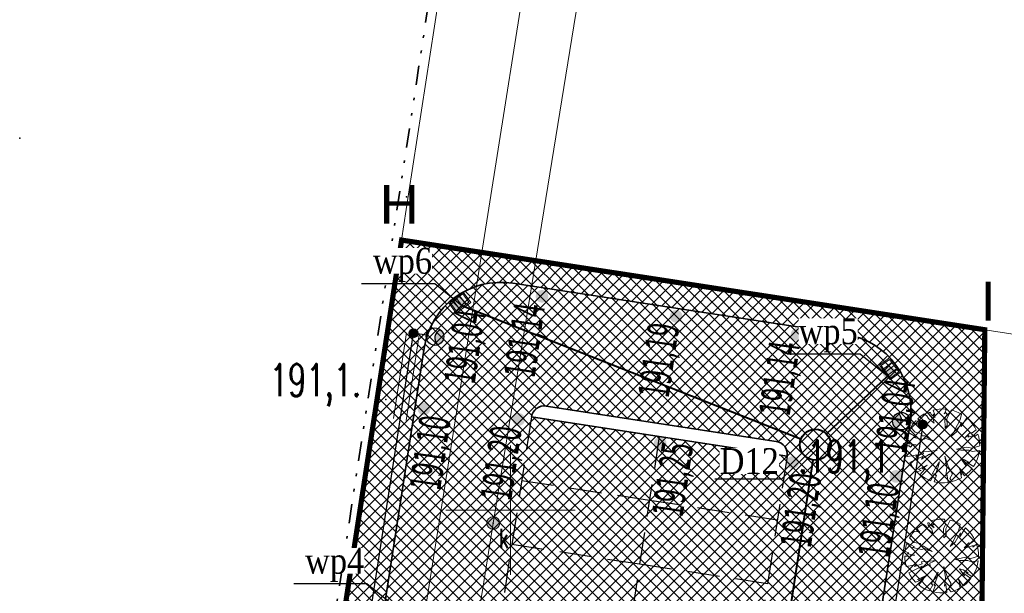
# Model space of a CAD drawing. Header units: metres. Extents: x 5484066 to 5586315, y 5680530 to 5718493.
# Tile 68 of 110: x 5516031 to 5516069, y 5683347 to 5683369. Entities that reach past the tile are written whole.
import ezdxf
from ezdxf import colors
from ezdxf.entities.mleader import LeaderData, LeaderLine
from ezdxf.enums import TextEntityAlignment as Align
from ezdxf.lldxf.tags import DXFTag
from ezdxf.math import Vec2, Vec3

# ---------------------------------------------------------------- set-up
doc = ezdxf.new("R2010")
doc.units = ezdxf.units.M
for name, pattern in [('01-SIM Weglinie-PZT-PTW_06-10-2025$0$CENTER', [2, 1.25, -0.25, 0.25, -0.25]), ('01-SIM Weglinie-PZT-PTW_06-10-2025$0$DASHED2', [0.375, 0.25, -0.125]), ('01-SIM Weglinie-PZT-PTW_06-10-2025$0$L_0_02', [0]), ('01-SIM Weglinie-PZT-PTW_06-10-2025$0$L_0_07', [2.25, 0.75, -0.5, 0, -0.5, 0, -0.5])]:
    doc.linetypes.add(name, pattern=pattern)
for name, color, linetype in [('!rzedne_projektowane_NOWE', 202, 'Continuous'), ('01-SIM Weglinie-PZT-PTW_06-10-2025$0$--EL_KALBE_Nn', 1, '01-SIM Weglinie-PZT-PTW_06-10-2025$0$--LINIA_nN'), ('01-SIM Weglinie-PZT-PTW_06-10-2025$0$--EL_LEGENDA', 1, 'Continuous'), ('01-SIM Weglinie-PZT-PTW_06-10-2025$0$--EL_projektowane', 1, 'Continuous'), ('01-SIM Weglinie-PZT-PTW_06-10-2025$0$A-Bilans', 184, 'Continuous'), ('01-SIM Weglinie-PZT-PTW_06-10-2025$0$A-Granica', 94, '01-SIM Weglinie-PZT-PTW_06-10-2025$0$CENTER'), ('01-SIM Weglinie-PZT-PTW_06-10-2025$0$A-Nawierzchnie', 41, 'Continuous'), ('01-SIM Weglinie-PZT-PTW_06-10-2025$0$A-Parkingi', 52, 'Continuous'), ('01-SIM Weglinie-PZT-PTW_06-10-2025$0$A-Zieleń-Wysoka', 60, 'Continuous'), ('01-SIM Weglinie-PZT-PTW_06-10-2025$0$CEG_SEL_atrybut_bloku1', 7, 'Continuous'), ('01-SIM Weglinie-PZT-PTW_06-10-2025$0$CEG_SEL_atrybut_bloku2', 9, 'Continuous'), ('_xref', 7, 'Continuous')]:
    doc.layers.add(name, color=color, linetype=linetype)
for name, color, linetype, lineweight in [('01-SIM Weglinie-PZT-PTW_06-10-2025$0$A-Drogi', 251, 'Continuous', 35), ('01-SIM Weglinie-PZT-PTW_06-10-2025$0$DR_wpusty', 154, 'Continuous', 35), ('RR_kd', 106, 'Continuous', 40), ('RR_opis', 7, 'Continuous', 0)]:
    doc.layers.add(name, color=color, linetype=linetype, lineweight=lineweight)
for name, color, linetype, lineweight, true_color in [('01-SIM Weglinie-PZT-PTW_06-10-2025$0$EGB_DzialkaEwidencyjna', 7, '01-SIM Weglinie-PZT-PTW_06-10-2025$0$L_0_02', 18, 0x000000), ('01-SIM Weglinie-PZT-PTW_06-10-2025$0$GES_PrzewodKanalizacyjny', 7, 'Continuous', 18, 0x803300), ('01-SIM Weglinie-PZT-PTW_06-10-2025$0$GES_UrzadzeniaSiecKanalizacyjna_P', 7, 'Continuous', 18, 0x000000), ('01-SIM Weglinie-PZT-PTW_06-10-2025$0$pzp', 7, '01-SIM Weglinie-PZT-PTW_06-10-2025$0$L_0_07', 35, 0xd200d2), ('01-SIM Weglinie-PZT-PTW_06-10-2025$0$siatka', 7, 'Continuous', 25, 0x000000), ('01-SIM Weglinie-PZT-PTW_06-10-2025$0$wysokosci', 7, 'Continuous', 25, 0x803300)]:
    doc.layers.add(name, color=color, linetype=linetype, lineweight=lineweight, true_color=true_color)
doc.styles.add('01-SIM Weglinie-PZT-PTW_06-10-2025$0$GEO-INFO', font='arial.ttf')
doc.styles.add('01-SIM Weglinie-PZT-PTW_06-10-2025$0$ROMANS', font='romans', dxfattribs={"width": 0.9, "oblique": 15})
doc.styles.add('01-SIM Weglinie-PZT-PTW_06-10-2025$0$STANDARD', font='simplex.shx')
doc.styles.add('Garamond', font='GARA.TTF', dxfattribs={"height": 1})
doc.styles.add('verdena2', font='verdana.ttf', dxfattribs={"width": 0.5, "height": 0.75})
tags = doc.linetypes.add('01-SIM Weglinie-PZT-PTW_06-10-2025$0$--LINIA_nN', pattern='A,0.5,-0.2,["nN",01-SIM Weglinie-PZT-PTW_06-10-2025$0$STANDARD,S=0.1,R=0,X=-0.1,Y=-0.05],-0.25', length=0.95).pattern_tags.tags
tags[6] = DXFTag(74, 10)
pattern_1 = [(45, (0, 0), (-0.224506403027, 0.224506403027), []), (135, (0, 0), (-0.224506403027, -0.224506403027), [])]

# ---------------------------------------------------------------- blocks, each defined once
blk = doc.blocks.new('A$C68D0EB30')
at = {"layer": '!rzedne_projektowane_NOWE'}
for points in [[(-48.462, 37.535, 1), (-48.953, 37.531, 1)], [(-51.691, 37.287, 1), (-52.182, 37.283, 1)], [(-43.279, 36.759, 1), (-43.77, 36.755, 1)], [(-38.606, 36.056, 1), (-39.097, 36.052, 1)], [(-35.062, 34.599, 1), (-35.553, 34.595, 1)], [(-53.023, 33.175, 1), (-53.515, 33.171, 1)], [(-49.363, 32.772, 1), (-49.854, 32.768, 1)], [(-43.897, 31.845, 1), (-44.388, 31.84, 1)], [(-38.777, 31.106, 1), (-39.268, 31.102, 1)], [(-34.784, 30.569, 1), (-35.275, 30.565, 1)]]:
    blk.add_hatch(color=256, dxfattribs=at).paths.add_polyline_path(points)
at = {"layer": '!rzedne_projektowane_NOWE', "char_height": 1.2, "width": 25.41749, "attachment_point": 1, "style": 'verdena2'}
for s, insert, rotation in [('{\\fVerdana|b0|i0|c0|p34;191,14}', (-50.19, 34.502, -10.3), 81.7249), ('191,04', (-52.503, 34.254), 81.7249), ('{\\fVerdana|b0|i0|c0|p34;191,19}', (-45.006, 33.726), 81.7249), ('{\\fVerdana|b0|i0|c0|p34;191,14}', (-40.333, 33.023), 81.7249), ('191,04', (-35.874, 31.566), 81.7249), ('191,10', (-53.835, 30.142, -10.3), 81.7249), ('{\\fVerdana|b0|i0|c0|p34;191,20}', (-51.091, 29.74, -10.3), 81.7249), ('191,25', (-44.465, 29.123, -10.3), 81.7227), ('191,20', (-39.516, 27.922, -10.3), 81.7249), ('191,10', (-36.511, 27.536, -10.3), 81.7249), ('191,15', (-55.849, 22.592), 81.7249)]:
    blk.add_mtext(s, dxfattribs=dict(at, insert=insert, rotation=rotation))
blk = doc.blocks.new('_None')
blk = doc.blocks.new('01-SIM Weglinie-PZT-PTW_06-10-2025$0$L_0_02_2')
at = {"color": 0}
blk.add_point((0, 0), dxfattribs=at)
blk = doc.blocks.new('01-SIM Weglinie-PZT-PTW_06-10-2025$0$L_0_02_1')
at = {"color": 0}
blk.add_point((0, 0), dxfattribs=at)
blk = doc.blocks.new('01-SIM Weglinie-PZT-PTW_06-10-2025$0$SUKS')
at = {"linetype": 'Continuous', "lineweight": 18, "true_color": 0xffffff}
blk.add_hatch(color=7, dxfattribs=at).paths.add_polyline_path([(0, -0.5, 1), (0, 0.5, 1)])
at = {"color": 0, "linetype": 'Continuous', "lineweight": 18}
blk.add_circle((0, 0), 0.5, dxfattribs=at)
blk = doc.blocks.new('01-SIM Weglinie-PZT-PTW_06-10-2025$0$Drzewo-2')
at = {"layer": '01-SIM Weglinie-PZT-PTW_06-10-2025$0$A-Zieleń-Wysoka', "linetype": 'Continuous', "lineweight": 13}
for p, q in [((-0.982, 1.092, 20.48), (-0.863, 1.19, 20.48)), ((-0.863, 1.19, 20.48), (-0.735, 1.274, 20.48)), ((-0.735, 1.274, 20.48), (-0.634, 1.197, 20.48)), ((-0.634, 1.197, 20.48), (-0.568, 1.098, 20.48)), ((-0.555, 1.328, 20.48), (-0.496, 1.328, 20.48)), ((-0.535, 1.229, 20.48), (-0.555, 1.328, 20.48)), ((-0.397, 1.079, 20.48), (-0.535, 1.229, 20.48)), ((-0.496, 1.328, 20.48), (-0.47, 1.256, 20.48)), ((-0.47, 1.256, 20.48), (-0.312, 1.138, 20.48)), ((-0.394, 1.417, 20.48), (-0.277, 1.443, 20.48)), ((-0.325, 1.243, 20.48), (-0.394, 1.417, 20.48)), ((-0.391, 1.262, 20.48), (-0.325, 1.243, 20.48)), ((-0.312, 1.138, 20.48), (-0.391, 1.262, 20.48)), ((-0.277, 1.443, 20.48), (-0.158, 1.46, 20.48)), ((-0.158, 1.46, 20.48), (-0.038, 1.467, 20.48)), ((-0.038, 1.467, 20.48), (0.082, 1.463, 20.48)), ((0.114, 1.42, 20.48), (0.036, 1.282, 20.48)), ((0.036, 1.282, 20.48), (0.088, 1.328, 20.48)), ((0.147, 1.269, 20.48), (0.055, 1.105, 20.48)), ((0.082, 1.463, 20.48), (0.114, 1.42, 20.48)), ((0.088, 1.328, 20.48), (0.147, 1.269, 20.48)), ((0.14, 1.098, 20.48), (0.313, 1.428, 20.48)), ((0.313, 1.428, 20.48), (0.448, 1.389, 20.48)), ((0.448, 1.389, 20.48), (0.579, 1.336, 20.48)), ((0.579, 1.336, 20.48), (0.703, 1.271, 20.48)), ((0.703, 1.271, 20.48), (0.652, 1.052, 20.48)), ((-1.257, 0.748, 20.48), (-1.2, 0.839, 20.48)), ((-1.2, 0.839, 20.48), (-1.137, 0.925, 20.48)), ((-1.137, 0.925, 20.48), (-1.067, 1.007, 20.48)), ((-1.067, 1.007, 20.48), (-0.857, 0.967, 20.48)), ((-0.857, 0.967, 20.48), (-0.982, 1.092, 20.48)), ((-0.568, 1.098, 20.48), (-0.358, 0.921, 20.48)), ((-0.358, 0.921, 20.48), (-0.397, 1.079, 20.48)), ((0.055, 1.105, 20.48), (0.068, 0.744, 20.48)), ((0.068, 0.744, 20.48), (0.154, 0.823, 20.48)), ((0.154, 0.823, 20.48), (0.14, 1.098, 20.48)), ((0.547, 0.849, 20.48), (0.409, 0.58, 20.48)), ((0.508, 0.58, 20.48), (0.705, 0.941, 20.48)), ((0.652, 1.052, 20.48), (0.547, 0.849, 20.48)), ((0.685, 0.79, 20.48), (0.905, 1.128, 20.48)), ((0.705, 0.941, 20.48), (0.685, 0.79, 20.48)), ((0.905, 1.128, 20.48), (0.993, 1.047, 20.48)), ((0.993, 1.047, 20.48), (1.074, 0.959, 20.48)), ((1.074, 0.959, 20.48), (1.147, 0.864, 20.48)), ((1.147, 0.864, 20.48), (1.212, 0.764, 20.48)), ((1.212, 0.764, 20.48), (1.268, 0.658, 20.48)), ((-1.414, 0.333, 20.48), (-1.386, 0.444, 20.48)), ((-1.386, 0.444, 20.48), (-1.35, 0.552, 20.48)), ((-1.35, 0.552, 20.48), (-1.06, 0.396, 20.48)), ((-1.086, 0.567, 20.48), (-1.257, 0.748, 20.48)), ((-1.06, 0.396, 20.48), (-1.145, 0.37, 20.48)), ((-0.837, 0.521, 20.48), (-1.086, 0.567, 20.48)), ((-0.811, 0.429, 20.48), (-0.837, 0.521, 20.48)), ((-0.719, 0.423, 20.48), (-0.811, 0.429, 20.48)), ((-0.378, 0.219, 20.48), (-0.719, 0.423, 20.48)), ((0.318, 0.41, 20.48), (0.508, 0.58, 20.48)), ((0.409, 0.58, 20.48), (0.318, 0.41, 20.48)), ((1.033, 0.554, 20.48), (0.849, 0.364, 20.48)), ((0.849, 0.364, 20.48), (0.987, 0.442, 20.48)), ((0.96, 0.377, 20.48), (1.203, 0.449, 20.48)), ((0.987, 0.442, 20.48), (0.96, 0.377, 20.48)), ((1.111, 0.541, 20.48), (1.033, 0.554, 20.48)), ((1.268, 0.658, 20.48), (1.111, 0.541, 20.48)), ((1.19, 0.39, 20.48), (1.335, 0.495, 20.48)), ((1.203, 0.449, 20.48), (1.19, 0.39, 20.48)), ((1.335, 0.495, 20.48), (1.367, 0.384, 20.48)), ((1.367, 0.384, 20.48), (1.39, 0.271, 20.48)), ((-1.444, 0.04, 20.48), (-1.316, 0.042, 20.48)), ((-1.438, -0.097, 20.48), (-1.444, 0.04, 20.48)), ((-1.433, 0.22, 20.48), (-1.414, 0.333, 20.48)), ((-1.283, 0.167, 20.48), (-1.433, 0.22, 20.48)), ((-1.342, 0.121, 20.48), (-1.283, 0.167, 20.48)), ((-1.047, 0.075, 20.48), (-1.342, 0.121, 20.48)), ((-1.316, 0.042, 20.48), (-1.27, -0.01, 20.48)), ((-1.27, -0.01, 20.48), (-1.191, 0.075, 20.48)), ((-1.191, 0.075, 20.48), (-1.047, 0.075, 20.48)), ((-1.145, 0.37, 20.48), (-0.784, 0.291, 20.48)), ((-0.784, 0.291, 20.48), (-0.679, 0.331, 20.48)), ((-0.679, 0.331, 20.48), (-0.378, 0.219, 20.48)), ((1.409, 0.04, 20.48), (1.111, -0.05, 20.48)), ((1.39, 0.271, 20.48), (1.404, 0.156, 20.48)), ((1.404, 0.156, 20.48), (1.409, 0.04, 20.48)), ((-1.418, -0.232, 20.48), (-1.438, -0.097, 20.48)), ((-1.386, -0.365, 20.48), (-1.418, -0.232, 20.48)), ((-1.009, -0.303, 20.48), (-1.386, -0.365, 20.48)), ((-1.29, -0.606, 20.48), (-0.774, -0.354, 20.48)), ((-0.769, -0.259, 20.48), (-1.065, -0.365, 20.48)), ((-1.065, -0.365, 20.48), (-1.009, -0.303, 20.48)), ((-0.847, -0.471, 20.48), (-0.534, -0.281, 20.48)), ((-0.774, -0.354, 20.48), (-0.847, -0.471, 20.48)), ((-0.562, -0.175, 20.48), (-0.797, -0.186, 20.48)), ((-0.797, -0.186, 20.48), (-0.769, -0.259, 20.48)), ((-0.238, -0.13, 20.48), (-0.562, -0.175, 20.48)), ((-0.534, -0.281, 20.48), (-0.467, -0.337, 20.48)), ((-0.473, -0.236, 20.48), (-0.238, -0.13, 20.48)), ((-0.467, -0.337, 20.48), (-0.473, -0.236, 20.48)), ((0.064, -0.359, 20.48), (0.131, -0.784, 20.48)), ((0.204, -0.784, 20.48), (0.064, -0.359, 20.48)), ((0.901, -0.004, 20.48), (0.514, -0.089, 20.48)), ((0.514, -0.089, 20.48), (0.672, -0.128, 20.48)), ((0.672, -0.128, 20.48), (0.993, -0.128, 20.48)), ((1.111, -0.05, 20.48), (0.901, -0.004, 20.48)), ((0.993, -0.128, 20.48), (1.118, -0.181, 20.48)), ((1.118, -0.181, 20.48), (1.397, -0.143, 20.48)), ((1.374, -0.275, 20.48), (1.338, -0.404, 20.48)), ((1.397, -0.143, 20.48), (1.374, -0.275, 20.48)), ((-1.235, -0.703, 20.48), (-1.29, -0.606, 20.48)), ((-1.174, -0.796, 20.48), (-1.235, -0.703, 20.48)), ((-0.618, -0.706, 20.48), (-0.953, -0.868, 20.48)), ((-0.814, -0.851, 20.48), (-0.618, -0.706, 20.48)), ((-0.148, -0.583, 20.48), (-0.283, -0.79, 20.48)), ((-0.193, -0.773, 20.48), (-0.148, -0.583, 20.48)), ((0.673, -0.454, 20.48), (0.869, -0.723, 20.48)), ((0.813, -0.499, 20.48), (0.673, -0.454, 20.48)), ((1.008, -0.611, 20.48), (0.813, -0.499, 20.48)), ((0.869, -0.723, 20.48), (0.824, -0.616, 20.48)), ((0.824, -0.616, 20.48), (1.114, -0.829, 20.48)), ((0.913, -0.594, 20.48), (1.008, -0.611, 20.48)), ((1.162, -0.763, 20.48), (0.913, -0.594, 20.48)), ((1.232, -0.649, 20.48), (1.162, -0.763, 20.48)), ((1.291, -0.529, 20.48), (1.232, -0.649, 20.48)), ((1.338, -0.404, 20.48), (1.291, -0.529, 20.48)), ((-1.105, -0.884, 20.48), (-1.174, -0.796, 20.48)), ((-1.029, -0.966, 20.48), (-1.105, -0.884, 20.48)), ((-0.858, -0.907, 20.48), (-1.029, -0.966, 20.48)), ((-0.953, -0.868, 20.48), (-0.858, -0.907, 20.48)), ((-0.905, -1.077, 20.48), (-0.719, -0.857, 20.48)), ((-0.809, -1.147, 20.48), (-0.905, -1.077, 20.48)), ((-0.719, -0.857, 20.48), (-0.814, -0.851, 20.48)), ((-0.339, -1.047, 20.48), (-0.49, -1.306, 20.48)), ((-0.283, -0.79, 20.48), (-0.428, -1.052, 20.48)), ((-0.428, -1.052, 20.48), (-0.339, -1.047, 20.48)), ((-0.356, -1.346, 20.48), (-0.26, -1.091, 20.48)), ((-0.311, -1.097, 20.48), (-0.193, -0.773, 20.48)), ((-0.26, -1.091, 20.48), (-0.311, -1.097, 20.48)), ((0.131, -0.784, 20.48), (0.092, -1.119, 20.48)), ((0.092, -1.119, 20.48), (0.142, -1.041, 20.48)), ((0.142, -1.041, 20.48), (0.186, -1.372, 20.48)), ((0.355, -1.036, 20.48), (0.204, -0.784, 20.48)), ((0.254, -1.226, 20.48), (0.355, -1.036, 20.48)), ((0.623, -0.84, 20.48), (0.712, -1.075, 20.48)), ((0.822, -1.113, 20.48), (0.623, -0.84, 20.48)), ((0.662, -0.996, 20.48), (0.704, -1.191, 20.48)), ((0.712, -1.075, 20.48), (0.662, -0.996, 20.48)), ((0.928, -1.028, 20.48), (0.822, -1.113, 20.48)), ((1.026, -0.933, 20.48), (0.928, -1.028, 20.48)), ((1.114, -0.829, 20.48), (1.026, -0.933, 20.48)), ((-0.707, -1.209, 20.48), (-0.809, -1.147, 20.48)), ((-0.601, -1.262, 20.48), (-0.707, -1.209, 20.48)), ((-0.49, -1.306, 20.48), (-0.601, -1.262, 20.48)), ((-0.222, -1.372, 20.48), (-0.356, -1.346, 20.48)), ((-0.086, -1.385, 20.48), (-0.222, -1.372, 20.48)), ((0.05, -1.385, 20.48), (-0.086, -1.385, 20.48)), ((0.186, -1.372, 20.48), (0.05, -1.385, 20.48)), ((0.348, -1.339, 20.48), (0.254, -1.226, 20.48)), ((0.471, -1.3, 20.48), (0.348, -1.339, 20.48)), ((0.59, -1.251, 20.48), (0.471, -1.3, 20.48)), ((0.704, -1.191, 20.48), (0.59, -1.251, 20.48))]:
    blk.add_line(p, q, dxfattribs=at)
blk = doc.blocks.new('01-SIM Weglinie-PZT-PTW_06-10-2025$0$21-15-CZ_PAR_ZT15_PZT - A-PZT_09-05-2022 - wyczyszczone_dwg__U11-V68-A-PZT')
at = {"layer": '01-SIM Weglinie-PZT-PTW_06-10-2025$0$DR_wpusty', "lineweight": 9}
for p, q in [((0.142, 0.206), (-0.237, 0.079)), ((0.19, 0.064), (-0.19, -0.064)), ((0.237, -0.078), (-0.142, -0.206))]:
    blk.add_line(p, q, dxfattribs=at)
at = {"layer": '01-SIM Weglinie-PZT-PTW_06-10-2025$0$DR_wpusty', "lineweight": 9, "flags": 128}
blk.add_lwpolyline([(-0.126, -0.411), (0.348, -0.252), (0.125, 0.411), (-0.348, 0.252)], close=True, dxfattribs=at)
blk.add_lwpolyline([(0.285, -0.221), (-0.094, -0.348), (-0.285, 0.221), (0.094, 0.348), (0.285, -0.221)], dxfattribs=at)
blk = doc.blocks.new('01-SIM Weglinie-PZT-PTW_06-10-2025$0$oprawa zewnetrzna stojaca')
for points in [[(0.375, 0, 1), (-0.375, 0, 1)], [(2.625, 0, 0.267949), (2.25, 0.65, 0.57735), (2.25, -0.65, 0.267949)]]:
    blk.add_hatch(color=256).paths.add_polyline_path(points)
blk.add_line((1.125, 0), (0.375, 0))
for centre, radius in [((0, 0), 0.375), ((1.875, 0), 0.75)]:
    blk.add_circle(centre, radius)
blk.add_arc((2.625, 0), 0.75, 120, 240)
at = {"layer": '01-SIM Weglinie-PZT-PTW_06-10-2025$0$CEG_SEL_atrybut_bloku1', "style": '01-SIM Weglinie-PZT-PTW_06-10-2025$0$ROMANS', "width": 0.6, "flags": 8}
blk.add_attdef('TYP', text='', height=1, dxfattribs=at).set_placement((1.873, 0.9), align=Align.CENTER)
at = {"layer": '01-SIM Weglinie-PZT-PTW_06-10-2025$0$CEG_SEL_atrybut_bloku2', "style": '01-SIM Weglinie-PZT-PTW_06-10-2025$0$ROMANS', "width": 0.6, "flags": 8}
for tag, p in [('OPIS1', (1.873, -1.638)), ('OPIS2', (1.873, -2.499))]:
    blk.add_attdef(tag, text='', height=0.75, dxfattribs=at).set_placement(p, align=Align.CENTER)
blk = doc.blocks.new('01-SIM Weglinie-PZT-PTW_06-10-2025$0$A$C68E8CBC5')
at = {"layer": '01-SIM Weglinie-PZT-PTW_06-10-2025$0$--EL_KALBE_Nn', "linetype": '01-SIM Weglinie-PZT-PTW_06-10-2025$0$--LINIA_nN', "ltscale": 10}
for points in [[(-31382, 15187), (-26856, 44599)], [(-7171, 41064), (-10234, 21146), (-8053, 20820), (-9498, 11164)]]:
    blk.add_lwpolyline(points, dxfattribs=at)
at = {"layer": '01-SIM Weglinie-PZT-PTW_06-10-2025$0$--EL_projektowane', "lineweight": 5}
for p, q in [((-27632, 41289), (-27124, 44610)), ((-27138, 41214), (-26630, 44535))]:
    blk.add_line(p, q, dxfattribs=at)
at = {"layer": '01-SIM Weglinie-PZT-PTW_06-10-2025$0$--EL_LEGENDA', "yscale": 450.0000000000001, "zscale": 450.0000000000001}
for p, xscale, rotation in [((-26859, 44590), 450.0000000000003, 351.2522201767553), ((-7171, 41064), 450.0000000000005, 171.2557797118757)]:
    blk.add_blockref('01-SIM Weglinie-PZT-PTW_06-10-2025$0$oprawa zewnetrzna stojaca', p, dxfattribs=dict(at, xscale=xscale, rotation=rotation))
blk = doc.blocks.new('01-SIM Weglinie-PZT-PTW_06-10-2025')
at = {"layer": '01-SIM Weglinie-PZT-PTW_06-10-2025$0$A-Nawierzchnie', "linetype": 'ByBlock', "transparency": 33554508}
h = blk.add_hatch(dxfattribs=at)
h.set_pattern_fill('ANSI37', color=9, scale=0.1, style=0)
h.set_pattern_definition([(45, (615.27432, 129.31925), (-0.224506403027, 0.224506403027), []), (135, (615.27432, 129.31925), (-0.224506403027, -0.224506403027), [])])
h.paths.add_polyline_path([(5516099.664, 5683319.51), (5516093.181, 5683320.492, 0.024008), (5516090.889, 5683320.728), (5516071.667, 5683321.776, -0.024847), (5516069.296, 5683322.023), (5516062.303, 5683323.109, -0.363827), (5516061.033, 5683324.559), (5516063.231, 5683324.231), (5516064.491, 5683332.647), (5516062.295, 5683332.975), (5516065.443, 5683353.379, 0.414214), (5516062.934, 5683356.801), (5516050.09, 5683358.776, 0.414195), (5516046.669, 5683356.267), (5516042.257, 5683327.599, 0.414232), (5516044.766, 5683324.178), (5516053.344, 5683322.858, -0.020079), (5516053.58, 5683322.812), (5516052.669, 5683316.936), (5516054.151, 5683316.706), (5516053.921, 5683315.224), (5516046.954, 5683316.304), (5516046.534, 5683313.591), (5516044.962, 5683313.835), (5516043.962, 5683307.382), (5516045.533, 5683307.139), (5516044.093, 5683297.855), (5516044.241, 5683297.832), (5516044.011, 5683296.349), (5516069.872, 5683292.338), (5516070.102, 5683293.821), (5516070.25, 5683293.798), (5516071.69, 5683303.082), (5516073.261, 5683302.838), (5516074.262, 5683309.291), (5516072.691, 5683309.535), (5516073.112, 5683312.247), (5516066.145, 5683313.328), (5516066.375, 5683314.81), (5516068.141, 5683314.536), (5516068.713, 5683314.453), (5516069.444, 5683314.362), (5516070.422, 5683314.267), (5516071.256, 5683314.211), (5516075.586, 5683313.975), (5516074.85, 5683300.465), (5516082.257, 5683299.38), (5516080.797, 5683289.416), (5516090.875, 5683287.94), (5516092.61, 5683299.784), (5516076.426, 5683302.154), (5516076.853, 5683309.98), (5516087.949, 5683309.371), (5516088.305, 5683315.861), (5516090.617, 5683315.735, -0.024008), (5516092.431, 5683315.549), (5516098.599, 5683314.614), (5516098.319, 5683313.307), (5516091.994, 5683314.283), (5516090.391, 5683303.903), (5516099.094, 5683302.561), (5516096.497, 5683285.747), (5516069.795, 5683289.868), (5516048.343, 5683290.099), (5516034.966, 5683291.964), (5516037.043, 5683305.716), (5516039.999, 5683324.309), (5516043.122, 5683343.076), (5516045.797, 5683360.442), (5516068.333, 5683356.976), (5516067.98, 5683322.477), (5516099.93, 5683320.736)])
h = blk.add_hatch(dxfattribs=at)
h.set_pattern_fill('ANSI37', color=254, scale=0.1, style=0)
h.set_pattern_definition(pattern_1)
h.paths.add_polyline_path([(5516068.531, 5683317.082), (5516059.777, 5683318.441, -0.227866), (5516055.493, 5683321.385, 0.228224), (5516053.346, 5683322.858), (5516044.769, 5683324.177, -0.414232), (5516042.26, 5683327.599), (5516046.671, 5683356.267, -0.414195), (5516050.092, 5683358.776), (5516062.936, 5683356.8, -0.414214), (5516065.446, 5683353.379), (5516061.053, 5683324.819, 0.413846), (5516062.305, 5683323.108), (5516069.298, 5683322.023, 0.024847), (5516071.669, 5683321.775), (5516090.892, 5683320.728, -0.024008), (5516093.183, 5683320.492), (5516099.664, 5683319.51), (5516098.602, 5683314.613), (5516092.434, 5683315.549, 0.024008), (5516090.62, 5683315.735), (5516071.397, 5683316.783, -0.024819), (5516068.535, 5683317.082)])
h.paths.add_polyline_path([(5516047.432, 5683328.326), (5516056.323, 5683326.959, 0.414214), (5516056.893, 5683327.377), (5516060.694, 5683352.086, 0.414214), (5516060.276, 5683352.657), (5516051.385, 5683354.024, 0.414214), (5516050.814, 5683353.606), (5516047.014, 5683328.897, 0.414214)], flags=16)
h = blk.add_hatch(dxfattribs=at)
h.set_pattern_fill('ANSI37', color=253, scale=0.1, style=0)
h.set_pattern_definition(pattern_1)
h.paths.add_polyline_path([(5516047.014, 5683328.897), (5516050.814, 5683353.606), (5516060.694, 5683352.086), (5516056.893, 5683327.377)])
for p in [(5516031.04, 5683364.39), (5516045.99, 5683362.12), (5516045.185, 5683354.275), (5516060.694, 5683353.782), (5516049.34, 5683349.5)]:
    blk.add_point(p)
at = {"layer": '01-SIM Weglinie-PZT-PTW_06-10-2025$0$A-Drogi', "linetype": 'ByBlock'}
for p, q in [((5516062.936, 5683356.8), (5516050.092, 5683358.776)), ((5516046.671, 5683356.267), (5516042.26, 5683327.599)), ((5516055.83, 5683353.34), (5516051.385, 5683354.024)), ((5516055.754, 5683352.846), (5516050.814, 5683353.606)), ((5516065.522, 5683353.873), (5516061.053, 5683324.819)), ((5516060.276, 5683352.657), (5516055.83, 5683353.34)), ((5516060.694, 5683352.086), (5516055.754, 5683352.846))]:
    blk.add_line(p, q, dxfattribs=at)
for centre, radius, start, end in [((5516049.636, 5683355.811), 3, 81.2558, 171.2521), ((5516062.48, 5683353.835), 3, 351.2558, 81.2558), ((5516051.309, 5683353.53), 0.5, 81.2558, 171.2558), ((5516060.2, 5683352.162), 0.5, 351.2558, 81.2558)]:
    blk.add_arc(centre, radius, start, end, dxfattribs=at)
at = {"layer": '01-SIM Weglinie-PZT-PTW_06-10-2025$0$A-Granica', "lineweight": 13, "ltscale": 2}
blk.add_lwpolyline([(5516043.122, 5683343.076, 0.2, 0.2, 0), (5516045.797, 5683360.442, 0.2, 0.2, 0), (5516068.333, 5683356.976, 0.2, 0.2, 0), (5516067.98, 5683322.477, 0.2, 0.2, 0), (5516099.93, 5683320.736, 0.2, 0.2, 0), (5516098.319, 5683313.307, 0.2, 0.2, 0), (5516091.994, 5683314.283, 0.2, 0.2, 0), (5516090.391, 5683303.903, 0.2, 0.2, 0), (5516099.094, 5683302.561, 0.2, 0.2, 0), (5516096.497, 5683285.747, 0.2, 0.2, 0), (5516069.795, 5683289.868, 0.2, 0.2, 0), (5516048.343, 5683290.099, 0.2, 0.2, 0), (5516034.966, 5683291.964, 0.2, 0.2, 0), (5516037.043, 5683305.716, 0.2, 0.2, 0), (5516039.999, 5683324.309, 0.2, 0.2, 0)], format="xyseb", close=True, dxfattribs=at)
at = {"layer": '01-SIM Weglinie-PZT-PTW_06-10-2025$0$A-Parkingi', "linetype": '01-SIM Weglinie-PZT-PTW_06-10-2025$0$DASHED2', "ltscale": 5}
for p, q in [((5516050.814, 5683353.606), (5516047.014, 5683328.897)), ((5516055.754, 5683352.846), (5516051.954, 5683328.137)), ((5516060.694, 5683352.086), (5516056.893, 5683327.377)), ((5516055.374, 5683350.375), (5516050.434, 5683351.135)), ((5516060.314, 5683349.615), (5516055.374, 5683350.375)), ((5516054.994, 5683347.904), (5516050.054, 5683348.664)), ((5516059.934, 5683347.145), (5516054.994, 5683347.904))]:
    blk.add_line(p, q, dxfattribs=at)
at = {"layer": '01-SIM Weglinie-PZT-PTW_06-10-2025$0$EGB_DzialkaEwidencyjna', "linetype": 'CONTINUOUS', "lineweight": 18}
for p, q in [((5516051.843, 5683399.662), (5516054.696, 5683418.413)), ((5516054.696, 5683418.413), (5516058.161, 5683417.802)), ((5516058.161, 5683417.802), (5516053.313, 5683382.15)), ((5516048.933, 5683380.78), (5516051.843, 5683399.662)), ((5516053.313, 5683382.15), (5516056.545, 5683380.804)), ((5516056.545, 5683380.804), (5516082.123, 5683382.118)), ((5516082.123, 5683382.118), (5516082.798, 5683354.765)), ((5516046.066, 5683362.219), (5516048.933, 5683380.78)), ((5516045.797, 5683360.442), (5516046.066, 5683362.219)), ((5516043.122, 5683343.076), (5516045.797, 5683360.442)), ((5516068.333, 5683356.976), (5516045.797, 5683360.442)), ((5516045.797, 5683360.442), (5516068.333, 5683356.976)), ((5516067.98, 5683322.477), (5516068.333, 5683356.976)), ((5516068.333, 5683356.976), (5516067.98, 5683322.477)), ((5516082.798, 5683354.765), (5516068.333, 5683356.976)), ((5516068.333, 5683356.976), (5516082.798, 5683354.765)), ((5516082.798, 5683354.765), (5516106.569, 5683351.097)), ((5516106.569, 5683351.097), (5516099.93, 5683320.736)), ((5516039.999, 5683324.309), (5516043.122, 5683343.076)), ((5516037.043, 5683305.716), (5516039.999, 5683324.309)), ((5516099.93, 5683320.736), (5516067.98, 5683322.477)), ((5516067.98, 5683322.477), (5516099.93, 5683320.736)), ((5516099.93, 5683320.736), (5516098.319, 5683313.307)), ((5516091.994, 5683314.283), (5516090.391, 5683303.903)), ((5516098.319, 5683313.307), (5516091.994, 5683314.283)), ((5516034.966, 5683291.964), (5516037.043, 5683305.716)), ((5516090.391, 5683303.903), (5516099.094, 5683302.561)), ((5516099.094, 5683302.561), (5516096.497, 5683285.747)), ((5516048.343, 5683290.099), (5516034.966, 5683291.964)), ((5516069.795, 5683289.868), (5516048.343, 5683290.099)), ((5516096.497, 5683285.747), (5516069.795, 5683289.868))]:
    blk.add_line(p, q, dxfattribs=at)
at = {"layer": '01-SIM Weglinie-PZT-PTW_06-10-2025$0$GES_PrzewodKanalizacyjny', "color": 36, "linetype": 'Continuous', "lineweight": 18, "true_color": 0x803300, "flags": 128}
for points in [[(5516033.952, 5683259.599), (5516037.976, 5683287.795), (5516042.223, 5683317.771), (5516052.554, 5683383.113), (5516056.545, 5683408.655)], [(5516057.73, 5683408.467), (5516056.79, 5683395.808), (5516054.409, 5683380.825), (5516049.34, 5683349.5), (5516043.845, 5683314.963), (5516039.885, 5683280.729), (5516036.966, 5683259.341)]]:
    blk.add_lwpolyline(points, dxfattribs=at)
at = {"layer": '01-SIM Weglinie-PZT-PTW_06-10-2025$0$GES_UrzadzeniaSiecKanalizacyjna_P', "color": 36, "true_color": 0x803300}
blk.add_point((5516049.34, 5683349.5), dxfattribs=at)
at = {"layer": '01-SIM Weglinie-PZT-PTW_06-10-2025$0$pzp', "lineweight": 35, "flags": 128}
blk.add_lwpolyline([(5516047.95, 5683376.87), (5516043.31, 5683346.51), (5516039.2, 5683321.5), (5516032.3, 5683277.9)], dxfattribs=at)
at = {"layer": '01-SIM Weglinie-PZT-PTW_06-10-2025$0$siatka', "color": 18, "linetype": 'Continuous', "lineweight": 13, "true_color": 0x000000, "flags": 128}
for points in [[(5516050, 5683347.5), (5516050, 5683352.5)], [(5516047.5, 5683350), (5516052.5, 5683350)]]:
    blk.add_lwpolyline(points, dxfattribs=at)
at = {"layer": '01-SIM Weglinie-PZT-PTW_06-10-2025$0$A-Zieleń-Wysoka', "linetype": 'ByBlock'}
for p in [(5516066.729, 5683352.443, -20.48), (5516066.682, 5683348.182, -20.48)]:
    blk.add_blockref('01-SIM Weglinie-PZT-PTW_06-10-2025$0$Drzewo-2', p, dxfattribs=at)
at = {"layer": '01-SIM Weglinie-PZT-PTW_06-10-2025$0$DR_wpusty', "xscale": -1, "rotation": 144.3605810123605}
blk.add_blockref('01-SIM Weglinie-PZT-PTW_06-10-2025$0$21-15-CZ_PAR_ZT15_PZT - A-PZT_09-05-2022 - wyczyszczone_dwg__U11-V68-A-PZT', (5516048.04, 5683358.025), dxfattribs=at)
at = {"layer": '01-SIM Weglinie-PZT-PTW_06-10-2025$0$DR_wpusty', "rotation": 198.150978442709}
blk.add_blockref('01-SIM Weglinie-PZT-PTW_06-10-2025$0$21-15-CZ_PAR_ZT15_PZT - A-PZT_09-05-2022 - wyczyszczone_dwg__U11-V68-A-PZT', (5516064.668, 5683355.468), dxfattribs=at)
at = {"layer": '01-SIM Weglinie-PZT-PTW_06-10-2025$0$EGB_DzialkaEwidencyjna', "color": 18, "linetype": 'Continuous', "true_color": 0x000000, "xscale": 0.5, "yscale": 0.5, "zscale": 0.5}
for name, p, rotation in [('01-SIM Weglinie-PZT-PTW_06-10-2025$0$L_0_02_2', (5516046.066, 5683362.219), 261.3699999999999), ('01-SIM Weglinie-PZT-PTW_06-10-2025$0$L_0_02_1', (5516046.066, 5683362.219), 81.22), ('01-SIM Weglinie-PZT-PTW_06-10-2025$0$L_0_02_2', (5516045.797, 5683360.442), 351.26), ('01-SIM Weglinie-PZT-PTW_06-10-2025$0$L_0_02_1', (5516045.797, 5683360.442), 81.37), ('01-SIM Weglinie-PZT-PTW_06-10-2025$0$L_0_02_2', (5516045.797, 5683360.442), 261.24), ('01-SIM Weglinie-PZT-PTW_06-10-2025$0$L_0_02_1', (5516045.797, 5683360.442), 351.26), ('01-SIM Weglinie-PZT-PTW_06-10-2025$0$L_0_02_2', (5516068.333, 5683356.976), 351.3099999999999), ('01-SIM Weglinie-PZT-PTW_06-10-2025$0$L_0_02_1', (5516068.333, 5683356.976), 171.26), ('01-SIM Weglinie-PZT-PTW_06-10-2025$0$L_0_02_2', (5516068.333, 5683356.976), 269.41), ('01-SIM Weglinie-PZT-PTW_06-10-2025$0$L_0_02_1', (5516068.333, 5683356.976), 351.3099999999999), ('01-SIM Weglinie-PZT-PTW_06-10-2025$0$L_0_02_2', (5516068.333, 5683356.976), 171.26), ('01-SIM Weglinie-PZT-PTW_06-10-2025$0$L_0_02_1', (5516068.333, 5683356.976), 269.41)]:
    blk.add_blockref(name, p, dxfattribs=dict(at, rotation=rotation))
at = {"layer": '01-SIM Weglinie-PZT-PTW_06-10-2025$0$GES_UrzadzeniaSiecKanalizacyjna_P', "color": 36, "linetype": 'Continuous', "true_color": 0x803300, "xscale": 0.5, "yscale": 0.5, "zscale": 0.5}
blk.add_blockref('01-SIM Weglinie-PZT-PTW_06-10-2025$0$SUKS', (5516049.34, 5683349.5), dxfattribs=at)
at = {"layer": '01-SIM Weglinie-PZT-PTW_06-10-2025$0$siatka', "linetype": 'ByBlock', "xscale": 0.001, "yscale": 0.001, "zscale": 0.001}
blk.add_blockref('01-SIM Weglinie-PZT-PTW_06-10-2025$0$A$C68E8CBC5', (5516073.112, 5683312.247), dxfattribs=at)
at = {"layer": '01-SIM Weglinie-PZT-PTW_06-10-2025$0$A-Bilans', "linetype": 'ByBlock', "char_height": 1.5, "width": 2.44542, "attachment_point": 1, "style": '01-SIM Weglinie-PZT-PTW_06-10-2025$0$GEO-INFO'}
for s, insert in [('H', (5516044.951, 5683362.575, -10.3)), ('I', (5516068.175, 5683358.829, -10.3))]:
    blk.add_mtext(s, dxfattribs=dict(at, insert=insert))
at = {"layer": '01-SIM Weglinie-PZT-PTW_06-10-2025$0$GES_UrzadzeniaSiecKanalizacyjna_P', "color": 36, "lineweight": 15, "true_color": 0x803300, "style": '01-SIM Weglinie-PZT-PTW_06-10-2025$0$STANDARD', "width": 0.66}
blk.add_text('k', height=0.75, rotation=-360, dxfattribs=at).set_placement((5516049.565, 5683349.275), align=Align.TOP_LEFT)
at = {"layer": '01-SIM Weglinie-PZT-PTW_06-10-2025$0$wysokosci', "lineweight": 25, "style": '01-SIM Weglinie-PZT-PTW_06-10-2025$0$STANDARD', "width": 0.66}
for s, p in [('191,1.', (5516040.7, 5683355.65)), ('.191,1', (5516061.12, 5683352.7))]:
    blk.add_text(s, height=1.25, dxfattribs=at).set_placement(p, align=Align.TOP_LEFT)

msp = doc.modelspace()

# ---------------------------------------------------------------- linework, layer by layer
at = {"layer": 'RR_kd'}
for p, q in [((5516061.226, 5683352.749), (5516048.12, 5683357.9)), ((5516062.219, 5683352.943), (5516064.567, 5683355.18)), ((5516061.693, 5683351.936), (5516060.069, 5683341.386))]:
    msp.add_line(p, q, dxfattribs=at)
msp.add_circle((5516061.784, 5683352.529), 0.6, dxfattribs=at)

# ---------------------------------------------------------------- block references
at = {"layer": '_xref'}
for name, p in [('01-SIM Weglinie-PZT-PTW_06-10-2025', (0, 0)), ('A$C68D0EB30', (5516099.93, 5683320.736))]:
    msp.add_blockref(name, p, dxfattribs=at)

# ---------------------------------------------------------------- next in the draw order: texts
at = {"layer": 'RR_opis', "insert": (5516058.745, 5683342.114), "char_height": 1, "width": 1.66808, "attachment_point": 1, "rotation": 81.5531, "style": 'Garamond', "bg_fill": 3, "box_fill_scale": 1, "bg_fill_color": 256, "bg_fill_true_color": 13158600, "bg_fill_transparency": 0}
msp.add_mtext('kd%%C250', dxfattribs=at)

# ---------------------------------------------------------------- next in the draw order: leaders
at = {"layer": 'RR_opis'}
ml = msp.add_multileader_mtext('Standard', dxfattribs=at)
ml.set_content('wp6', color=256, style='Garamond')
ml.set_leader_properties()
ml.set_arrow_properties(name='NONE')
ml.build(insert=Vec2(0, 0))
ml.multileader.update_dxf_attribs({"text_left_attachment_type": 6, "text_right_attachment_type": 6, "dogleg_length": 0})
ctx = ml.context
ctx.base_point, ctx.char_height, ctx.landing_gap_size, ctx.plane_origin = Vec3(5516044.539, 5683358.749), 1, 0.1, Vec3(-1103287.579, 54757.166)
ctx.left_attachment, ctx.right_attachment, ctx.text_align_type = 6, 6, 2
notes = []
notes.append((ctx, [(0, (1, 1, 0), (5516047.075, 5683358.749), (-1, 0), 0, [(0, [(5516048.12, 5683357.9)], 0, [])])]))
ctx.mtext.insert, ctx.mtext.alignment = Vec3(5516046.975, 5683360.141), 3
ctx.mtext.has_bg_fill, ctx.mtext.bg_color, ctx.mtext.bg_scale_factor, ctx.mtext.bg_transparency, ctx.mtext.use_window_bg_color = 1, -1027028792, 1, 0, 1
ml = msp.add_multileader_mtext('Standard', dxfattribs=at)
ml.set_content('wp5', color=256, style='Garamond')
ml.set_leader_properties()
ml.set_arrow_properties(name='NONE')
ml.build(insert=Vec2(0, 0))
ml.multileader.update_dxf_attribs({"text_left_attachment_type": 6, "text_right_attachment_type": 6, "dogleg_length": 0})
ctx = ml.context
ctx.base_point, ctx.char_height, ctx.landing_gap_size, ctx.plane_origin = Vec3(5516060.985, 5683356.029), 1, 0.1, Vec3(-1103271.132, 54754.445)
ctx.left_attachment, ctx.right_attachment, ctx.text_align_type = 6, 6, 2
notes.append((ctx, [(0, (1, 1, 0), (5516063.522, 5683356.029), (-1, 0), 0, [(0, [(5516064.567, 5683355.18)], 0, [])])]))
ctx.mtext.insert, ctx.mtext.alignment = Vec3(5516063.422, 5683357.42), 3
ctx.mtext.has_bg_fill, ctx.mtext.bg_color, ctx.mtext.bg_scale_factor, ctx.mtext.bg_transparency, ctx.mtext.use_window_bg_color = 1, -1027028792, 1, 0, 1
ml = msp.add_multileader_mtext('Standard', dxfattribs=at)
ml.set_content('D12', color=256, style='Garamond')
ml.set_leader_properties()
ml.set_arrow_properties(name='NONE')
ml.build(insert=Vec2(0, 0))
ml.multileader.update_dxf_attribs({"text_left_attachment_type": 6, "text_right_attachment_type": 6, "dogleg_length": 0})
ctx = ml.context
ctx.base_point, ctx.char_height, ctx.landing_gap_size, ctx.plane_origin = Vec3(5516058.467, 5683351.196), 1, 0.1, Vec3(-1103273.938, 54751.707)
ctx.left_attachment, ctx.right_attachment, ctx.text_align_type = 6, 6, 2
notes.append((ctx, [(0, (1, 1, 0), (5516060.474, 5683351.196), (-1, 0), 0, [(0, [(5516061.78, 5683352.46)], 0, [])])]))
ctx.mtext.insert, ctx.mtext.alignment = Vec3(5516060.374, 5683352.396), 3
ctx.mtext.has_bg_fill, ctx.mtext.bg_color, ctx.mtext.bg_scale_factor, ctx.mtext.bg_transparency, ctx.mtext.use_window_bg_color = 1, -1027028792, 1, 0, 1
ml = msp.add_multileader_mtext('Standard', dxfattribs=at)
ml.set_content('wp4', color=256, style='Garamond')
ml.set_leader_properties()
ml.set_arrow_properties(name='NONE')
ml.build(insert=Vec2(0, 0))
ml.multileader.update_dxf_attribs({"text_left_attachment_type": 6, "text_right_attachment_type": 6, "dogleg_length": 0})
ctx = ml.context
ctx.base_point, ctx.char_height, ctx.landing_gap_size, ctx.plane_origin = Vec3(5516041.919, 5683347.149), 1, 0.1, Vec3(-1103290.198, 54745.566)
ctx.left_attachment, ctx.right_attachment, ctx.text_align_type = 6, 6, 2
notes.append((ctx, [(0, (1, 1, 0), (5516044.455, 5683347.149), (-1, 0), 0, [(0, [(5516045.5, 5683346.3)], 0, [])])]))
ctx.mtext.insert, ctx.mtext.alignment = Vec3(5516044.355, 5683348.54), 3
ctx.mtext.has_bg_fill, ctx.mtext.bg_color, ctx.mtext.bg_scale_factor, ctx.mtext.bg_transparency, ctx.mtext.use_window_bg_color = 1, -1027028792, 1, 0, 1
for ctx, leaders in notes:
    for number, flags, end, landing, length, lines in leaders:
        leader = LeaderData()
        leader.index, (leader.has_last_leader_line, leader.has_dogleg_vector, leader.attachment_direction) = number, flags
        leader.last_leader_point, leader.dogleg_vector, leader.dogleg_length = Vec3(end), Vec3(landing), length
        for number, points, colour, breaks in lines:
            line = LeaderLine()
            line.index, line.vertices, line.color, line.breaks = number, Vec3.list(points), colors.encode_raw_color(colour), breaks
            leader.lines.append(line)
        ctx.leaders.append(leader)

doc.saveas('drawing.dxf')
